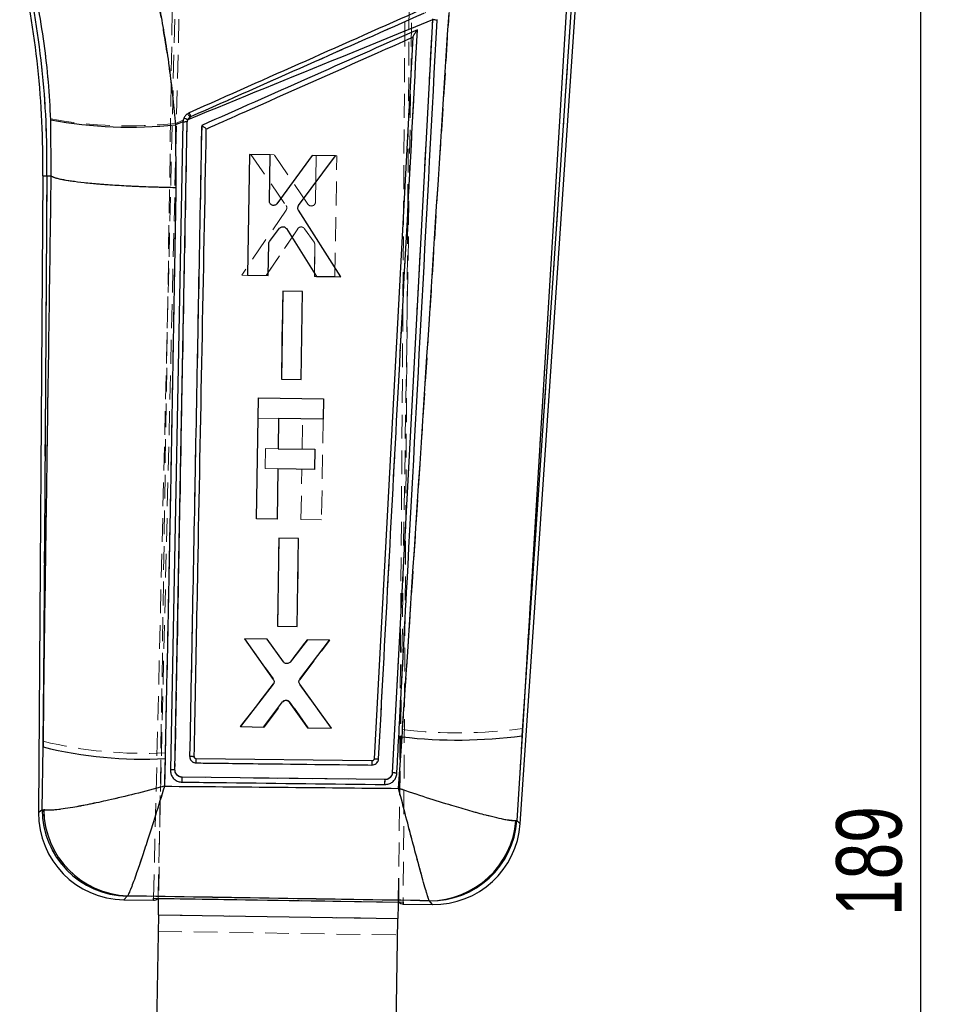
# Model space of a CAD drawing. Header units: millimetres. Extents: x 43 to 389, y 20 to 288.
# Tile 13 of 19: x 134 to 183, y 191 to 244. Entities that reach past the tile are written whole.
import ezdxf

# ---------------------------------------------------------------- set-up
doc = ezdxf.new("R2010")
doc.units = ezdxf.units.MM
doc.linetypes.add('HIDDEN', pattern=[1.905, 1.27, -0.635])
doc.layers.add('FORMATO', color=179, linetype='Continuous')
doc.styles.add('SLDTEXTSTYLE0', font='TXT', dxfattribs={"width": 0.75})
doc.dimstyles.new('SLDDIMSTYLE0', dxfattribs={"dimtxt": 3.5, "dimasz": 3.302, "dimexe": 0, "dimexo": 0.0625, "dimgap": 0.875, "dimtad": 1, "dimdec": 0, "dimlfac": 1.25, "dimrnd": 1e-09, "dimzin": 12, "dimdsep": 46, "dimtxsty": 'SLDTEXTSTYLE0', "dimsah": 1, "dimcen": 0.09, "dimadec": 0, "dimazin": 3, "dimtfac": 1, "dimtdec": 0, "dimtofl": 0, "dimtmove": 0, "dimatfit": 3, "dimfxl": 0, "dimfrac": 2, "dimtolj": 1, "dimtzin": 12, "dimarcsym": 0})

# ---------------------------------------------------------------- blocks, each defined once
blk = doc.blocks.new('_D')
at = {"layer": 'FORMATO'}
for p, q in [((149.2, 277.29), (183.149, 277.29)), ((182.149, 277.29), (182.149, 126.141)), ((146.213, 126.141), (183.149, 126.141))]:
    blk.add_line(p, q, dxfattribs=at)
for points in [[(182.149, 277.29), (181.641, 273.988), (182.657, 273.988)], [(182.149, 126.141), (182.657, 129.443), (181.641, 129.443)]]:
    blk.add_solid(points, dxfattribs=at)
at = {"layer": 'FORMATO', "insert": (177.637, 195.889), "char_height": 3.5, "attachment_point": 1, "rotation": 90, "style": 'SLDTEXTSTYLE0'}
blk.add_mtext('189', dxfattribs=at)

msp = doc.modelspace()

# ---------------------------------------------------------------- linework, layer by layer
at = {"color": 7, "linetype": 'HIDDEN', "lineweight": 18}
for p, q in [((141.167555, 196.830601), (142.893774, 268.461526)), ((141.405933, 196.826935), (143.113612, 268.597687)), ((154.267555, 196.629271), (154.696284, 258.351875)), ((154.912446, 257.838726), (154.505933, 196.625605)), ((142.312364, 253.749192), (141.437536, 196.826449)), ((154.236024, 196.629754), (155.110852, 253.552497)), ((163.665698, 246.906668), (160.88411, 205.899096)), ((135.673209, 238.477522), (135.697281, 235.4276)), ((142.346839, 238.232017), (142.751051, 238.411188)), ((143.165183, 238.600993), (143.11216, 238.571251)), ((146.363884, 236.572236), (148.24893, 233.850378)), ((147.617526, 236.552841), (146.363884, 236.572236)), ((149.416009, 233.917225), (147.617526, 236.552841)), ((149.858069, 236.518181), (149.82018, 234.038848)), ((149.82018, 234.038848), (149.858069, 236.518181)), ((150.956596, 236.501181), (149.858069, 236.518181)), ((150.858011, 230.045748), (150.956596, 236.501181)), ((135.467397, 235.430128), (135.250497, 235.432512)), ((135.266775, 205.220133), (135.467397, 235.430128)), ((135.467397, 235.430128), (135.697281, 235.4276)), ((135.697281, 235.4276), (135.697699, 235.427392)), ((148.249797, 233.60036), (145.876186, 230.122745)), ((149.416009, 233.917225), (149.459625, 233.872193)), ((147.180554, 230.102587), (148.868089, 232.604659)), ((148.868089, 232.604659), (147.180554, 230.102587)), ((149.233786, 232.608974), (149.744993, 231.884843)), ((149.785263, 231.754506), (149.759399, 230.062723)), ((149.759399, 230.062723), (149.785263, 231.754506)), ((145.876186, 230.122745), (147.180554, 230.102587)), ((147.180554, 230.102587), (145.876186, 230.122745)), ((149.759399, 230.062723), (150.858011, 230.045748)), ((148.068716, 229.264277), (147.996939, 224.569983)), ((147.996939, 224.569983), (148.068716, 229.264277)), ((149.119022, 229.248035), (148.068716, 229.264277)), ((149.047311, 224.553752), (149.119022, 229.248035)), ((147.996939, 224.569983), (149.047311, 224.553752)), ((147.8501, 222.459358), (146.752457, 222.476232)), ((149.103183, 220.832378), (149.127885, 222.439724)), ((150.226498, 222.422809), (150.144009, 217.055357)), ((147.131632, 219.788099), (147.148142, 220.862425)), ((147.148142, 220.862425), (147.825716, 220.852012)), ((147.809211, 219.777686), (147.131632, 219.788099)), ((149.045394, 217.072243), (149.086671, 219.758052)), ((150.144009, 217.055357), (149.045394, 217.072243)), ((147.865882, 216.065854), (147.794081, 211.371494)), ((147.794081, 211.371494), (147.865882, 216.065854)), ((148.916187, 216.049612), (147.865882, 216.065854)), ((148.844462, 211.355263), (148.916187, 216.049612)), ((147.794081, 211.371494), (148.844462, 211.355263)), ((146.044541, 210.693383), (147.570369, 208.552414)), ((147.225543, 210.675127), (146.044541, 210.693383)), ((148.106443, 209.458083), (147.225543, 210.675127)), ((148.461282, 209.453565), (149.378211, 210.641849)), ((149.378211, 210.641849), (148.461282, 209.453565)), ((148.986124, 208.505947), (150.58397, 210.623205)), ((150.58397, 210.623205), (149.378211, 210.641849)), ((147.565458, 208.290053), (145.803966, 206.00158)), ((150.656282, 205.926615), (148.983375, 208.243537)), ((147.081236, 205.981851), (148.092324, 207.321722)), ((148.450346, 207.316816), (149.427561, 205.945599)), ((149.427561, 205.945599), (148.450346, 207.316816)), ((145.803966, 206.00158), (147.081236, 205.981851)), ((149.427561, 205.945599), (150.656282, 205.926615)), ((154.473407, 205.84088), (154.262758, 202.701748)), ((160.586069, 200.983489), (160.88411, 205.899096)), ((135.266775, 205.220133), (135.211663, 201.578713)), ((141.751212, 202.816034), (141.790164, 204.600668)), ((142.693754, 203.300125), (153.534689, 203.170455)), ((135.296087, 201.552063), (135.211663, 201.578713)), ((160.586069, 200.983489), (160.533745, 200.972522)), ((139.753968, 196.935323), (139.778578, 196.951798)), ((141.43749, 196.823502), (154.235979, 196.626807)), ((141.437507, 196.824554), (154.235996, 196.627859)), ((155.897925, 196.694306), (155.912096, 196.682611)), ((141.423968, 195.943621), (154.222456, 195.746926)), ((141.410446, 195.06374), (154.208934, 194.867045))]:
    msp.add_line(p, q, dxfattribs=at)
at = {"color": 7, "linetype": 'Continuous', "lineweight": 25}
for p, q in [((160.756538, 200.813222), (163.882241, 246.893883)), ((160.858122, 205.515963), (163.665698, 246.906668)), ((163.21984, 244.207645), (160.858122, 205.515963)), ((156.069184, 243.766982), (153.923588, 203.534764)), ((156.071975, 243.817175), (156.069184, 243.766982)), ((156.319519, 243.735236), (156.32221, 243.785674)), ((155.012498, 242.840833), (152.950121, 204.277116)), ((155.012498, 242.840833), (155.012543, 242.841685)), ((135.699939, 235.427571), (135.678263, 238.417107)), ((142.972499, 238.310457), (142.997122, 238.42848)), ((142.736598, 238.29422), (142.070872, 203.676397)), ((142.312779, 203.693193), (142.972499, 238.310457)), ((142.737833, 238.322354), (142.347454, 238.162548)), ((142.347454, 238.162548), (142.365652, 234.797883)), ((142.737833, 238.322354), (142.736598, 238.29422)), ((146.295353, 236.57282), (146.195514, 230.117405)), ((147.393885, 236.556047), (146.295353, 236.57282)), ((147.355565, 234.076721), (147.393885, 236.556047)), ((149.634434, 236.521846), (147.755807, 233.942735)), ((148.920282, 233.84006), (150.88808, 236.502701)), ((150.88808, 236.502701), (149.634434, 236.521846)), ((135.250497, 235.432512), (135.02456, 201.410556)), ((135.467397, 235.430128), (135.264743, 204.914129)), ((135.467397, 235.430128), (135.699939, 235.427571)), ((135.700358, 235.427362), (135.699939, 235.427571)), ((151.177354, 230.041272), (148.911732, 233.590186)), ((147.364525, 231.921429), (147.897741, 232.629508)), ((148.263133, 232.613957), (149.872982, 230.061203)), ((147.29413, 230.100614), (147.320267, 231.792391)), ((146.195514, 230.117405), (147.29413, 230.100614)), ((149.872982, 230.061203), (151.177354, 230.041272)), ((148.06915, 229.26417), (147.996571, 224.569899)), ((149.119458, 229.248131), (148.06915, 229.26417)), ((149.046946, 224.553848), (149.119458, 229.248131)), ((147.996571, 224.569899), (149.046946, 224.553848)), ((146.669965, 217.108745), (146.769179, 223.564232)), ((146.769179, 223.564232), (150.243221, 223.510844)), ((150.243221, 223.510844), (150.2265, 222.422838)), ((147.85107, 222.459346), (147.826368, 220.852006)), ((150.2265, 222.422838), (147.85107, 222.459346)), ((147.826368, 220.852006), (149.781408, 220.821959)), ((149.781408, 220.821959), (149.764898, 219.747633)), ((147.809856, 219.77768), (147.76858, 217.091865)), ((149.764898, 219.747633), (147.809856, 219.77768)), ((147.76858, 217.091865), (146.669965, 217.108745)), ((147.866299, 216.065747), (147.793733, 211.371416)), ((148.916609, 216.049701), (147.866299, 216.065747)), ((148.844118, 211.355359), (148.916609, 216.049701)), ((147.793733, 211.371416), (148.844118, 211.355359)), ((147.238312, 210.674733), (146.03255, 210.693157)), ((146.03255, 210.693157), (147.564577, 208.527792)), ((148.118294, 209.45884), (147.238312, 210.674733)), ((149.390987, 210.641843), (148.473104, 209.452445)), ((148.981094, 208.53073), (150.571992, 210.623801)), ((150.571992, 210.623801), (149.390987, 210.641843)), ((147.559262, 208.265424), (145.815946, 206.001002)), ((150.668273, 205.926824), (148.977941, 208.268345)), ((147.044671, 205.98222), (148.063562, 207.322759)), ((148.421566, 207.316661), (149.391002, 205.94635)), ((145.815946, 206.001002), (147.044671, 205.98222)), ((149.391002, 205.94635), (150.668273, 205.926824)), ((154.260057, 202.702403), (154.444539, 205.456203)), ((160.858122, 205.515963), (160.583682, 200.985879)), ((135.21418, 201.580978), (135.264743, 204.914129)), ((141.784814, 204.293978), (141.7527, 202.818007)), ((143.343585, 204.380304), (143.342687, 204.396296)), ((152.839161, 204.174155), (143.450543, 204.284126)), ((152.950121, 204.277116), (152.950142, 204.277504)), ((153.534488, 203.17052), (142.693495, 203.300148)), ((135.21418, 201.580978), (135.298846, 201.55443)), ((160.583682, 200.985879), (160.530774, 200.974858)), ((139.780966, 196.954358), (139.756285, 196.937791)), ((141.167555, 196.830601), (154.505933, 196.625605)), ((141.405889, 196.82504), (141.405933, 196.826935)), ((141.405889, 196.82504), (141.437507, 196.824554)), ((141.437536, 196.826449), (141.43749, 196.823502)), ((141.43749, 196.823502), (154.235979, 196.626807)), ((139.581733, 196.751967), (141.166181, 196.727616)), ((154.235979, 196.626807), (154.236024, 196.629754)), ((154.235996, 196.627859), (154.267541, 196.627373)), ((154.267541, 196.627373), (154.267555, 196.629271)), ((154.504142, 196.52263), (156.067627, 196.4986)), ((155.909915, 196.685192), (155.895586, 196.697024)), ((141.423968, 195.943621), (141.196148, 181.120011)), ((141.423968, 195.943621), (154.222456, 195.746926)), ((153.994637, 180.923313), (154.222456, 195.746926))]:
    msp.add_line(p, q, dxfattribs=at)
at = {"color": 8, "linetype": 'Continuous', "lineweight": 25}
msp.add_line((135.250497, 235.432512), (135.467397, 235.430128), dxfattribs=at)
at = {"color": 7, "linetype": 'Continuous', "lineweight": 25, "flags": 128}
for points in [[(142.070867, 203.676135), (142.070973, 203.66053), (142.07108, 203.644926)], [(141.165074, 196.727634), (141.165355, 196.739289), (141.166182, 196.773616), (141.167555, 196.830601)], [(141.423968, 195.943621), (141.425626, 196.051532), (141.427297, 196.160272), (141.42898, 196.269721), (141.430671, 196.379766), (141.43237, 196.490282), (141.434074, 196.601156), (141.435781, 196.712271), (141.43749, 196.823502)], [(154.235979, 196.626807), (154.23427, 196.515572), (154.232562, 196.40446), (154.230858, 196.293587), (154.229159, 196.183068), (154.227468, 196.073026), (154.225785, 195.963577), (154.224115, 195.854837), (154.222456, 195.746926)], [(154.505933, 196.625605), (154.505555, 196.568606), (154.505327, 196.53427), (154.505249, 196.522615)]]:
    msp.add_lwpolyline(points, dxfattribs=at)
at = {"color": 8, "linetype": 'Continuous', "lineweight": 25, "flags": 128}
for points in [[(135.02456, 201.410556), (135.045921, 201.429755), (135.21418, 201.580978)], [(160.583682, 200.985879), (160.737056, 200.832683), (160.756538, 200.813222)], [(139.756285, 196.937791), (139.601397, 196.7729), (139.581733, 196.751967)], [(156.067627, 196.4986), (156.04985, 196.519631), (155.909915, 196.685192)]]:
    msp.add_lwpolyline(points, dxfattribs=at)
at = {"color": 7, "linetype": 'HIDDEN', "lineweight": 18, "flags": 128}
for points in [[(135.211663, 201.578713), (135.045081, 201.428998), (135.02456, 201.410556)], [(160.756538, 200.813222), (160.737852, 200.831884), (160.586069, 200.983489)], [(139.581733, 196.751967), (139.600624, 196.772078), (139.753968, 196.935323)], [(155.912096, 196.682611), (156.050579, 196.51877), (156.067627, 196.4986)]]:
    msp.add_lwpolyline(points, dxfattribs=at)
at = {"color": 7, "linetype": 'Continuous', "lineweight": 25}
for centre, radius, start, end in [((87.764286, 236.162074), 47.491815, 359.1200009, 13.1195083), ((87.764286, 236.162074), 47.708726, 359.1209337, 13.1195083), ((156.082468, 242.868828), 0.898252, 74.6982364, 90.8473551), ((139.906748, 261.708798), 23.672409, 259.7103174, 275.9179047), ((142.624367, 237.670477), 0.844697, 63.8139117, 79.4029196), ((134.897038, 234.983979), 9.024849, 23.6239338, 25.0334187), ((142.902045, 237.612248), 0.701754, 84.2379839, 103.6365642), ((157.412535, 231.114366), 25.829253, 263.4016629, 277.6660318), ((140.659999, 227.053106), 22.786906, 256.3040167, 272.8294033), ((158.629265, 203.953793), 5.794296, 177.8204695, 180.0422846), ((139.862906, 201.585296), 4.648728, 180.0532254, 268.6857718), ((139.961972, 201.614354), 4.663511, 180.7362531, 267.7756125), ((139.652858, 201.37982), 4.6284, 179.5887393, 269.1472447), ((155.948747, 201.33294), 4.64791, 269.5212971, 355.7177158), ((155.885948, 201.35758), 4.660566, 270.1184772, 355.2896129), ((156.138751, 201.126453), 4.6284, 269.0547998, 356.183598)]:
    msp.add_arc(centre, radius, start, end, dxfattribs=at)
at = {"color": 7, "linetype": 'HIDDEN', "lineweight": 18}
for centre, radius, start, end in [((87.764286, 236.162074), 47.708726, 359.1209337, 13.1195083), ((139.872862, 261.809492), 23.706916, 259.7962662, 275.9901073), ((141.096482, 237.239216), 2.416045, 33.4582084, 38.7265034), ((133.910971, 234.54607), 10.103605, 23.6616208, 24.9172903), ((142.901922, 237.611759), 0.702201, 84.2456335, 103.6173428), ((149.052851, 232.478017), 0.223998, 109.9237185, 145.5721231), ((149.565129, 231.75788), 0.22016, 359.1223663, 35.2180034), ((148.270371, 207.184327), 0.224896, 103.7990759, 142.3433063), ((157.445348, 231.573026), 25.9032, 263.4117985, 277.6287835), ((140.664173, 227.400811), 22.827929, 256.323576, 272.8272714), ((161.222156, 203.904551), 8.38733, 178.1579529, 179.6932704), ((139.860119, 201.582568), 4.648457, 180.0475192, 268.691503), ((139.961183, 201.613726), 4.665503, 180.7572831, 267.7569047), ((155.951376, 201.330079), 4.647634, 269.5157489, 355.723284), ((155.889292, 201.354426), 4.660128, 270.1061479, 355.2992506)]:
    msp.add_arc(centre, radius, start, end, dxfattribs=at)
at = {"color": 7, "linetype": 'Continuous', "lineweight": 25}
for centre, major_axis, start_param, end_param in [((142.539524, 253.71564), (1.375786, 56.987977), 3.141928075, 3.201772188), ((154.882697, 253.525942), (0.376111, 57.00334), 3.08141312, 3.141257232)]:
    msp.add_ellipse(centre, major_axis=major_axis, ratio=0.069924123, start_param=start_param, end_param=end_param, dxfattribs=at)
at = {"color": 7, "linetype": 'HIDDEN', "lineweight": 18}
for points, knots in [([(142.346839, 238.232017), (142.248238, 239.155341), (142.05104, 241.001951), (141.599893, 243.78366), (141.042416, 246.563952), (140.571468, 248.389501), (140.335997, 249.302268)], [0, 0, 0, 0, 0.2468890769, 0.4937675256, 0.7468859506, 1, 1, 1, 1]), ([(134.498059, 246.803832), (134.652002, 246.138465), (134.959891, 244.807709), (135.302614, 242.735239), (135.55685, 240.619837), (135.634421, 239.191651), (135.673209, 238.477522)], [0, 0, 0, 0, 0.245832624, 0.491672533, 0.745823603, 1, 1, 1, 1]), ([(157.001399, 244.726664), (156.416467, 235.58903), (155.586709, 222.626791), (154.727054, 209.665272), (154.473407, 205.84088)], [0, 0, 0, 0, 0.704942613, 1, 1, 1, 1]), ([(160.88411, 205.899096), (161.118062, 209.72609), (161.910886, 222.695162), (162.702193, 235.663067), (163.259996, 244.804323)], [0, 0, 0, 0, 0.295086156, 1, 1, 1, 1]), ([(143.11216, 238.571251), (146.479817, 240.063723), (150.682042, 241.926059), (154.884286, 243.788384), (155.718858, 244.158244)], [0, 0, 0, 0, 0.801398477, 1, 1, 1, 1]), ([(155.615441, 244.131422), (153.540408, 243.209649), (149.390346, 241.366103), (145.240237, 239.522696), (143.165183, 238.600993)], [0, 0, 0, 0, 0.50000031, 1, 1, 1, 1]), ([(153.923573, 203.534824), (154.282126, 210.248947), (154.99923, 223.677143), (155.714208, 237.103966), (156.071697, 243.817353)], [0, 0, 0, 0, 0.500001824, 1, 1, 1, 1]), ([(143.739463, 238.121575), (145.623769, 238.958564), (149.467127, 240.665742), (153.310444, 242.373047), (155.269476, 243.243301)], [0, 0, 0, 0, 0.490275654, 1, 1, 1, 1]), ([(155.269476, 243.243301), (154.919853, 236.67782), (154.228313, 223.69155), (153.534829, 210.70425), (153.19195, 204.282952)], [0, 0, 0, 0, 0.505570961, 1, 1, 1, 1]), ([(155.269476, 243.243301), (155.268913, 243.242485), (155.233342, 243.19092), (155.16577, 243.091388), (155.085358, 242.968662), (155.037571, 242.891267), (155.016226, 242.853386), (155.013672, 242.845285), (155.012544, 242.841709)], [0, 0, 0, 0, 0.00531399, 0.335581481, 0.64050239, 0.809013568, 0.91569306, 1, 1, 1, 1]), ([(143.11216, 238.571251), (143.089526, 238.552677), (143.038598, 238.510887), (142.985375, 238.419511), (142.976676, 238.346783), (142.972327, 238.310421)], [0, 0, 0, 0, 0.285716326, 0.642871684, 1, 1, 1, 1]), ([(142.972327, 238.310421), (142.862714, 232.540266), (142.643492, 221.000126), (142.422994, 209.462246), (142.312747, 203.69339)], [0, 0, 0, 0, 0.500007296, 1, 1, 1, 1]), ([(143.097294, 204.421711), (143.204012, 210.005043), (143.418704, 221.237445), (143.632127, 232.471615), (143.739463, 238.121575)], [0, 0, 0, 0, 0.497073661, 1, 1, 1, 1]), ([(143.739463, 238.121575), (143.740284, 238.121035), (143.74581, 238.117394), (143.779094, 238.095337), (143.835759, 238.057084), (143.901999, 238.010682), (143.949938, 237.975476), (143.980295, 237.951381), (143.98531, 237.945181), (143.987652, 237.942285)], [0, 0, 0, 0, 0.007091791, 0.047796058, 0.287840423, 0.495433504, 0.676737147, 0.848985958, 1, 1, 1, 1]), ([(135.697699, 235.427392), (135.620413, 229.97339), (135.477714, 219.903344), (135.333076, 209.835272), (135.266775, 205.220133)], [0, 0, 0, 0, 0.541606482, 1, 1, 1, 1]), ([(135.697699, 235.427392), (135.747325, 235.395515), (135.846577, 235.331762), (136.221457, 235.236276), (136.755168, 235.144434), (137.442985, 235.058471), (138.26674, 234.981183), (139.199229, 234.914387), (140.217685, 234.860427), (141.231116, 234.822655), (141.955328, 234.805416), (142.313443, 234.799625), (142.367321, 234.798754)], [0, 0, 0, 0, 0.111332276, 0.222664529, 0.333996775, 0.445329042, 0.556661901, 0.667994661, 0.779328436, 0.890662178, 0.983550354, 1, 1, 1, 1]), ([(141.790164, 204.600668), (141.88583, 209.219399), (142.094296, 219.284112), (142.271459, 229.351386), (142.367321, 234.798754)], [0, 0, 0, 0, 0.45890343, 1, 1, 1, 1]), ([(148.24893, 233.850378), (148.261089, 233.828378), (148.285409, 233.784378), (148.291269, 233.708033), (148.276716, 233.645031), (148.256809, 233.611996), (148.249797, 233.60036)], [0, 0, 0, 0, 0.282129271, 0.564251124, 0.8465127, 1, 1, 1, 1]), ([(149.656714, 233.828622), (149.632216, 233.824431), (149.583221, 233.816049), (149.509973, 233.8353), (149.452492, 233.871018), (149.42659, 233.903824), (149.416009, 233.917225)], [0, 0, 0, 0, 0.270668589, 0.541319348, 0.812648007, 1, 1, 1, 1]), ([(149.82018, 234.038848), (149.817262, 234.013792), (149.811425, 233.963676), (149.771635, 233.89801), (149.718106, 233.850628), (149.675597, 233.835391), (149.656714, 233.828622)], [0, 0, 0, 0, 0.263731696, 0.527502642, 0.790106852, 1, 1, 1, 1]), ([(149.807429, 233.971501), (149.808423, 233.973409), (149.81906, 233.993819), (149.819647, 234.017437), (149.82018, 234.038848)], [0, 0, 0, 0, 0.093479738, 1, 1, 1, 1]), ([(148.976521, 232.688606), (148.953469, 232.677906), (148.910797, 232.658098), (148.881541, 232.621491), (148.868089, 232.604659)], [0, 0, 0, 0, 0.540196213, 1, 1, 1, 1]), ([(149.043434, 232.700789), (149.041296, 232.701035), (149.018641, 232.703639), (148.996538, 232.69575), (148.976521, 232.688606)], [0, 0, 0, 0, 0.09437059, 1, 1, 1, 1]), ([(148.976521, 232.688606), (149.00083, 232.694836), (149.049448, 232.707296), (149.124696, 232.693912), (149.189463, 232.660742), (149.219761, 232.625355), (149.233786, 232.608974)], [0, 0, 0, 0, 0.258722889, 0.517434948, 0.776612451, 1, 1, 1, 1]), ([(148.320354, 209.370762), (148.294994, 209.369428), (148.244276, 209.366758), (148.17207, 209.394958), (148.128278, 209.430415), (148.109566, 209.454129), (148.106446, 209.458083)], [0, 0, 0, 0, 0.312168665, 0.624308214, 0.937352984, 1, 1, 1, 1]), ([(148.21673, 207.40273), (148.241605, 207.406282), (148.291355, 207.413387), (148.364877, 207.391883), (148.418249, 207.356465), (148.442144, 207.326948), (148.450346, 207.316816)], [0, 0, 0, 0, 0.283624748, 0.567229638, 0.851448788, 1, 1, 1, 1]), ([(143.097294, 204.421711), (143.129418, 204.420817), (143.193666, 204.419028), (143.274904, 204.412632), (143.331088, 204.404651), (143.338863, 204.399051), (143.342687, 204.396296)], [0, 0, 0, 0, 0.252011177, 0.504023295, 0.756035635, 1, 1, 1, 1]), ([(143.44205, 204.061818), (143.402342, 204.066838), (143.322923, 204.076877), (143.218491, 204.140697), (143.140783, 204.23253), (143.101426, 204.332015), (143.098446, 204.396712), (143.097294, 204.421711)], [0, 0, 0, 0, 0.215727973, 0.431473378, 0.647453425, 0.863777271, 1, 1, 1, 1]), ([(143.450543, 204.284138), (143.450164, 204.280884), (143.449406, 204.274376), (143.447262, 204.223872), (143.444694, 204.151017), (143.442931, 204.091524), (143.442049, 204.061777)], [0, 0, 0, 0, 0.249997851, 0.500002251, 0.749997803, 1, 1, 1, 1]), ([(153.19195, 204.282952), (153.189711, 204.262364), (153.183193, 204.202444), (153.142274, 204.108679), (153.061447, 204.019931), (152.954784, 203.959958), (152.874981, 203.952961), (152.834947, 203.949452)], [0, 0, 0, 0, 0.115648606, 0.336591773, 0.557290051, 0.777904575, 1, 1, 1, 1]), ([(152.950142, 204.277504), (152.953888, 204.279715), (152.961379, 204.284138), (153.01728, 204.28723), (153.097019, 204.28722), (153.160307, 204.284374), (153.19195, 204.282952)], [0, 0, 0, 0, 0.2500017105, 0.5000009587, 0.750000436, 1, 1, 1, 1]), ([(142.070869, 203.676266), (142.074544, 203.679002), (142.081893, 203.684474), (142.137766, 203.690567), (142.217605, 203.694145), (142.281035, 203.693725), (142.31275, 203.693515)], [0, 0, 0, 0, 0.2500002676, 0.5000003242, 0.7500000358, 1, 1, 1, 1]), ([(142.312747, 203.69339), (142.314976, 203.657939), (142.319932, 203.579111), (142.373325, 203.465925), (142.463991, 203.37117), (142.576242, 203.31186), (142.656637, 203.30384), (142.693754, 203.300137)], [0, 0, 0, 0, 0.175179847, 0.389517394, 0.60336472, 0.816877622, 1, 1, 1, 1]), ([(152.834947, 203.949458), (152.672562, 203.951395), (151.860637, 203.961079), (148.729658, 203.998491), (145.761087, 204.034021), (143.44205, 204.061777)], [0, 0, 0, 0, 0.0518638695, 0.2593193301, 1, 1, 1, 1]), ([(142.69113, 203.036177), (142.691105, 203.037361), (142.691036, 203.040666), (142.691026, 203.054288), (142.691149, 203.079332), (142.691418, 203.113059), (142.691824, 203.153852), (142.692359, 203.199984), (142.693001, 203.249553), (142.693503, 203.283268), (142.693754, 203.300125)], [0, 0, 0, 0, 0.073800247, 0.206117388, 0.338433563, 0.470744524, 0.603064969, 0.735371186, 0.867696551, 1, 1, 1, 1]), ([(153.535085, 203.170449), (153.534882, 203.153701), (153.534476, 203.120205), (153.533955, 203.071082), (153.533529, 203.025419), (153.533216, 202.985096), (153.533033, 202.95178), (153.532987, 202.927061), (153.533063, 202.913305), (153.533178, 202.910146), (153.533221, 202.908945)], [0, 0, 0, 0, 0.131335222, 0.262676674, 0.394030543, 0.52536471, 0.656705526, 0.788052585, 0.9193947, 1, 1, 1, 1]), ([(153.534689, 203.170449), (153.563509, 203.172102), (153.635633, 203.176241), (153.744858, 203.221941), (153.843504, 203.308668), (153.907269, 203.418317), (153.918439, 203.498108), (153.923579, 203.534824)], [0, 0, 0, 0, 0.147098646, 0.368115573, 0.589474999, 0.811094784, 1, 1, 1, 1]), ([(153.923593, 203.535044), (153.955669, 203.533007), (154.01982, 203.528931), (154.100811, 203.520159), (154.156752, 203.510957), (154.164322, 203.50573), (154.168049, 203.503156)], [0, 0, 0, 0, 0.2518987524, 0.5037974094, 0.7556969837, 1, 1, 1, 1]), ([(141.751212, 202.816034), (141.746432, 202.814738), (141.214272, 202.670489), (140.177748, 202.400572), (138.825302, 202.079409), (137.715773, 201.842317), (136.705129, 201.652922), (135.974672, 201.552384), (135.503997, 201.525013), (135.365389, 201.543047), (135.296087, 201.552063)], [0, 0, 0, 0, 0.0016039, 0.178582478, 0.346371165, 0.479264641, 0.612127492, 0.797296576, 0.898652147, 1, 1, 1, 1]), ([(141.751212, 202.816034), (141.749769, 202.811315), (141.589059, 202.285738), (141.275659, 201.273982), (140.865145, 199.98625), (140.527087, 198.957562), (140.217825, 198.048421), (139.992493, 197.429413), (139.845446, 197.069708), (139.800867, 196.9911), (139.778578, 196.951798)], [0, 0, 0, 0, 0.001603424, 0.178588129, 0.346376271, 0.479272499, 0.612137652, 0.79730687, 0.898657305, 1, 1, 1, 1]), ([(154.262758, 202.701748), (152.167123, 202.722174), (147.996615, 202.762824), (143.826092, 202.798356), (141.751212, 202.816034)], [0, 0, 0, 0, 0.502489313, 1, 1, 1, 1]), ([(154.262758, 202.701748), (154.263993, 202.696963), (154.396573, 202.183271), (154.654425, 201.191305), (154.990563, 199.917288), (155.267152, 198.88553), (155.477157, 198.116044), (155.641427, 197.528344), (155.762781, 197.108228), (155.852466, 196.814326), (155.882772, 196.734312), (155.897925, 196.694306)], [0, 0, 0, 0, 0.001589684, 0.170683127, 0.331495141, 0.459319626, 0.587119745, 0.691695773, 0.796260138, 0.898133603, 1, 1, 1, 1]), ([(154.262758, 202.701748), (154.267447, 202.700152), (154.770898, 202.528837), (155.751372, 202.203714), (157.03326, 201.802559), (158.091126, 201.491784), (158.896916, 201.272093), (159.529822, 201.116841), (160.000019, 201.018634), (160.35058, 200.965456), (160.472691, 200.970166), (160.533745, 200.972522)], [0, 0, 0, 0, 0.001589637, 0.170682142, 0.331493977, 0.459318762, 0.587118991, 0.691695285, 0.796259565, 0.898133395, 1, 1, 1, 1]), ([(139.778578, 196.951798), (142.466934, 196.908603), (147.840001, 196.822273), (153.213165, 196.736942), (155.897925, 196.694306)], [0, 0, 0, 0, 0.500339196, 1, 1, 1, 1])]:
    msp.add_open_spline(points, degree=3, knots=knots, dxfattribs=at)
at = {"color": 7, "linetype": 'Continuous', "lineweight": 25}
for points, knots in [([(140.432628, 249.100125), (140.65285, 248.219852), (141.093295, 246.459294), (141.624815, 243.736393), (142.061499, 240.966416), (142.252134, 239.097183), (142.347454, 238.162548)], [0, 0, 0, 0, 0.246887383, 0.493777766, 0.746883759, 1, 1, 1, 1]), ([(135.678263, 238.417107), (135.642601, 239.097922), (135.57128, 240.4595), (135.333608, 242.521508), (135.003474, 244.587969), (134.69584, 245.944093), (134.542025, 246.622145)], [0, 0, 0, 0, 0.2460096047, 0.492000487, 0.7460039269, 1, 1, 1, 1]), ([(155.523942, 244.334656), (153.448974, 243.41266), (149.299038, 241.568667), (145.149081, 239.724766), (143.074102, 238.802815)], [0, 0, 0, 0, 0.499999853, 1, 1, 1, 1]), ([(143.165562, 238.600523), (145.240765, 239.521864), (149.391171, 241.364547), (153.541549, 243.207342), (155.616739, 244.12874)], [0, 0, 0, 0, 0.499999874, 1, 1, 1, 1]), ([(154.444539, 205.456203), (154.488174, 206.111621), (155.346356, 219.001733), (156.171642, 231.892574), (156.954964, 244.127959)], [0, 0, 0, 0, 0.050846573, 1, 1, 1, 1]), ([(156.069184, 243.766982), (154.447115, 243.105653), (150.088716, 241.328703), (145.732242, 239.547052), (142.997122, 238.42848)], [0, 0, 0, 0, 0.372170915, 1, 1, 1, 1]), ([(154.168051, 203.503317), (154.176723, 203.665012), (154.220087, 204.473491), (154.402168, 207.869079), (155.112237, 221.118733), (155.78492, 233.720377), (156.319519, 243.735236)], [0, 0, 0, 0, 0.01205618, 0.06028098, 0.253180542, 1, 1, 1, 1]), ([(155.269649, 243.243379), (153.310557, 242.37309), (149.467239, 240.665771), (145.62388, 238.958579), (143.739634, 238.121611)], [0, 0, 0, 0, 0.5097398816, 1, 1, 1, 1]), ([(153.191976, 204.283017), (153.534879, 210.704305), (154.228415, 223.691642), (154.920001, 236.677883), (155.269649, 243.243379)], [0, 0, 0, 0, 0.494426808, 1, 1, 1, 1]), ([(155.012543, 242.841685), (155.013668, 242.845245), (155.016217, 242.853308), (155.037519, 242.891081), (155.085193, 242.968263), (155.165655, 243.091047), (155.233336, 243.190739), (155.269086, 243.242562), (155.269649, 243.243379)], [0, 0, 0, 0, 0.084205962, 0.19068915, 0.358766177, 0.662831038, 0.994687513, 1, 1, 1, 1]), ([(143.987659, 237.942285), (144.065722, 237.976969), (144.737414, 238.275407), (147.783637, 239.628844), (151.380516, 241.22702), (154.383761, 242.561463), (155.012498, 242.840833)], [0, 0, 0, 0, 0.0212418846, 0.1827758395, 0.8289118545, 1, 1, 1, 1]), ([(143.074102, 238.802815), (143.018349, 238.771205), (142.906845, 238.707986), (142.791689, 238.550056), (142.746269, 238.413808), (142.73914, 238.336525), (142.737833, 238.322354)], [0, 0, 0, 0, 0.309934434, 0.619853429, 0.930294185, 1, 1, 1, 1]), ([(142.997122, 238.42848), (143.001016, 238.437105), (143.019757, 238.478623), (143.070239, 238.54653), (143.133773, 238.582517), (143.165562, 238.600523)], [0, 0, 0, 0, 0.115849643, 0.557611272, 1, 1, 1, 1]), ([(143.739634, 238.121611), (143.632279, 232.471659), (143.418819, 221.237509), (143.204076, 210.005075), (143.097332, 204.421729)], [0, 0, 0, 0, 0.502926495, 1, 1, 1, 1]), ([(143.342687, 204.396296), (143.344514, 204.490557), (143.358877, 205.231834), (143.423348, 208.561223), (143.63764, 219.648261), (143.837412, 230.089545), (143.987659, 237.942285)], [0, 0, 0, 0, 0.008430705, 0.06630003, 0.297777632, 1, 1, 1, 1]), ([(143.739634, 238.121611), (143.740454, 238.121071), (143.7459, 238.117483), (143.779111, 238.095474), (143.835716, 238.057259), (143.90198, 238.010825), (143.949929, 237.975574), (143.980319, 237.951416), (143.985319, 237.945195), (143.987659, 237.942285)], [0, 0, 0, 0, 0.007091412, 0.047096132, 0.287224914, 0.494901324, 0.676265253, 0.848547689, 1, 1, 1, 1]), ([(135.264743, 204.914129), (135.33375, 209.714885), (135.479938, 219.884961), (135.624196, 230.057003), (135.700358, 235.427362)], [0, 0, 0, 0, 0.472047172, 1, 1, 1, 1]), ([(142.365652, 234.797883), (142.311777, 234.798756), (141.95509, 234.804537), (141.232362, 234.821782), (140.22033, 234.859554), (139.201877, 234.913585), (138.269389, 234.980472), (137.445636, 235.057864), (136.75782, 235.143964), (136.224111, 235.235939), (135.849234, 235.331576), (135.749983, 235.395433), (135.700358, 235.427362)], [0, 0, 0, 0, 0.016456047, 0.108947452, 0.220330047, 0.331712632, 0.443094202, 0.554475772, 0.66585683, 0.777237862, 0.888618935, 1, 1, 1, 1]), ([(142.365652, 234.797883), (142.271709, 229.434279), (142.093595, 219.265057), (141.883906, 209.09839), (141.784814, 204.293978)], [0, 0, 0, 0, 0.527435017, 1, 1, 1, 1]), ([(147.512493, 233.861578), (147.489374, 233.871176), (147.443139, 233.89037), (147.391271, 233.946167), (147.36008, 234.010644), (147.35697, 234.056151), (147.355565, 234.076721)], [0, 0, 0, 0, 0.260971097, 0.521899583, 0.783892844, 1, 1, 1, 1]), ([(147.755807, 233.942735), (147.739149, 233.92407), (147.70583, 233.886737), (147.636124, 233.855973), (147.569021, 233.848274), (147.528697, 233.857764), (147.512493, 233.861578)], [0, 0, 0, 0, 0.272812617, 0.545680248, 0.817441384, 1, 1, 1, 1]), ([(148.911732, 233.590186), (148.900419, 233.612549), (148.877794, 233.657275), (148.87477, 233.73364), (148.89161, 233.796152), (148.912777, 233.828567), (148.920282, 233.84006)], [0, 0, 0, 0, 0.281518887, 0.56301486, 0.845059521, 1, 1, 1, 1]), ([(147.897741, 232.629508), (147.915006, 232.64795), (147.949541, 232.684838), (148.020618, 232.714191), (148.092941, 232.720853), (148.137134, 232.707365), (148.157334, 232.7012)], [0, 0, 0, 0, 0.2607417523, 0.5215370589, 0.7812986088, 1, 1, 1, 1]), ([(148.157334, 232.7012), (148.180141, 232.689735), (148.222187, 232.6686), (148.25028, 232.63111), (148.263133, 232.613957)], [0, 0, 0, 0, 0.542460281, 1, 1, 1, 1]), ([(147.320267, 231.792391), (147.322829, 231.81733), (147.327609, 231.86385), (147.352827, 231.903183), (147.364525, 231.921429)], [0, 0, 0, 0, 0.5361101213, 1, 1, 1, 1]), ([(148.25661, 209.37174), (148.232269, 209.378968), (148.183587, 209.393423), (148.140052, 209.430811), (148.121475, 209.454743), (148.118294, 209.45884)], [0, 0, 0, 0, 0.453202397, 0.906387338, 1, 1, 1, 1]), ([(148.4731, 209.452451), (148.45536, 209.434323), (148.419534, 209.397714), (148.346711, 209.369417), (148.290396, 209.366208), (148.261066, 209.37101), (148.25661, 209.37174)], [0, 0, 0, 0, 0.312390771, 0.630866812, 0.943912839, 1, 1, 1, 1]), ([(147.564577, 208.527792), (147.576954, 208.505971), (147.601705, 208.462332), (147.608338, 208.386209), (147.593556, 208.317845), (147.569548, 208.281146), (147.559262, 208.265424)], [0, 0, 0, 0, 0.2663694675, 0.5327060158, 0.7998084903, 1, 1, 1, 1]), ([(148.977941, 208.268345), (148.965378, 208.289983), (148.940257, 208.333256), (148.93287, 208.409101), (148.946974, 208.477712), (148.970799, 208.514733), (148.981094, 208.53073)], [0, 0, 0, 0, 0.265578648, 0.531099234, 0.797389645, 1, 1, 1, 1]), ([(148.063562, 207.322759), (148.080915, 207.341144), (148.115623, 207.377917), (148.186957, 207.407051), (148.250673, 207.412389), (148.287397, 207.4042), (148.299708, 207.401455)], [0, 0, 0, 0, 0.2858642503, 0.5717807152, 0.8564429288, 1, 1, 1, 1]), ([(148.299708, 207.401455), (148.323677, 207.392462), (148.371528, 207.374508), (148.404907, 207.33592), (148.421566, 207.316661)], [0, 0, 0, 0, 0.500910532, 1, 1, 1, 1]), ([(143.097332, 204.421729), (143.129453, 204.420835), (143.193694, 204.419047), (143.274917, 204.412643), (143.331098, 204.404655), (143.338866, 204.399052), (143.342687, 204.396296)], [0, 0, 0, 0, 0.251989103, 0.5039777, 0.755967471, 1, 1, 1, 1]), ([(143.097332, 204.421729), (143.098484, 204.396728), (143.101463, 204.332031), (143.140824, 204.232545), (143.218527, 204.140724), (143.324093, 204.076175), (143.40493, 204.066611), (143.44599, 204.061753)], [0, 0, 0, 0, 0.1352916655, 0.3501090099, 0.5645927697, 0.7788415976, 1, 1, 1, 1]), ([(143.450543, 204.284138), (143.438072, 204.285709), (143.413129, 204.288852), (143.380374, 204.308866), (143.356004, 204.337644), (143.346086, 204.363533), (143.343925, 204.378025), (143.343585, 204.380304)], [0, 0, 0, 0, 0.239254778, 0.478511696, 0.717417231, 0.955567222, 1, 1, 1, 1]), ([(143.44599, 204.061753), (143.446386, 204.091502), (143.447176, 204.151001), (143.448488, 204.223862), (143.449703, 204.274355), (143.450263, 204.280869), (143.450543, 204.284126)], [0, 0, 0, 0, 0.249998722, 0.50000218, 0.749998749, 1, 1, 1, 1]), ([(152.834971, 203.949517), (152.876445, 203.953285), (152.956288, 203.960538), (153.062414, 204.021052), (153.142297, 204.108737), (153.183219, 204.202503), (153.189736, 204.262425), (153.191976, 204.283017)], [0, 0, 0, 0, 0.229955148, 0.44269106, 0.66339043, 0.884327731, 1, 1, 1, 1]), ([(152.950121, 204.277116), (152.948212, 204.265111), (152.944364, 204.240913), (152.923773, 204.209398), (152.894585, 204.186151), (152.86454, 204.175293), (152.845682, 204.174448), (152.839161, 204.174155)], [0, 0, 0, 0, 0.21775729, 0.438920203, 0.660433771, 0.882571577, 1, 1, 1, 1]), ([(152.950142, 204.277504), (152.953888, 204.279723), (152.961382, 204.284161), (153.017288, 204.28728), (153.097037, 204.28728), (153.16033, 204.284438), (153.191976, 204.283017)], [0, 0, 0, 0, 0.2499987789, 0.4999978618, 0.7499992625, 1, 1, 1, 1]), ([(142.312783, 203.693426), (142.281065, 203.693636), (142.217629, 203.694055), (142.137775, 203.690481), (142.081893, 203.684369), (142.074543, 203.678899), (142.070868, 203.676164)], [0, 0, 0, 0, 0.249998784, 0.499999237, 0.750001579, 1, 1, 1, 1]), ([(142.07108, 203.644926), (142.080302, 203.574383), (142.098745, 203.433303), (142.213639, 203.248245), (142.37839, 203.111099), (142.548684, 203.045653), (142.655767, 203.038582), (142.692271, 203.036171)], [0, 0, 0, 0, 0.221586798, 0.443154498, 0.664557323, 0.885649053, 1, 1, 1, 1]), ([(142.693495, 203.300154), (142.663499, 203.302704), (142.59012, 203.30894), (142.481113, 203.359025), (142.385168, 203.449385), (142.322611, 203.565871), (142.316008, 203.651381), (142.312779, 203.693193)], [0, 0, 0, 0, 0.148307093, 0.362797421, 0.577754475, 0.793534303, 1, 1, 1, 1]), ([(143.44599, 204.061753), (143.608373, 204.059808), (144.420289, 204.050082), (147.549936, 204.012625), (150.517223, 203.977193), (152.834971, 203.949517)], [0, 0, 0, 0, 0.0518855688, 0.2594278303, 1, 1, 1, 1]), ([(142.692304, 203.036171), (142.692221, 203.037355), (142.691988, 203.040661), (142.691745, 203.054288), (142.691633, 203.079338), (142.691704, 203.113071), (142.691945, 203.15387), (142.692339, 203.200007), (142.69286, 203.249579), (142.693283, 203.283296), (142.693495, 203.300154)], [0, 0, 0, 0, 0.073775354, 0.206095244, 0.338413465, 0.47072816, 0.603053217, 0.73536729, 0.86768578, 1, 1, 1, 1]), ([(153.533564, 202.908945), (153.533496, 202.910148), (153.533316, 202.913313), (153.533134, 202.927067), (153.533056, 202.951791), (153.533118, 202.985121), (153.533307, 203.025459), (153.533608, 203.071131), (153.534004, 203.120266), (153.534326, 203.153769), (153.534488, 203.17052)], [0, 0, 0, 0, 0.080450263, 0.211814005, 0.343180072, 0.474543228, 0.605911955, 0.737272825, 0.86863687, 1, 1, 1, 1]), ([(153.533534, 202.908945), (153.604371, 202.915255), (153.746033, 202.927872), (153.935596, 203.034448), (154.079535, 203.192479), (154.152469, 203.359522), (154.164057, 203.466325), (154.168046, 203.503096)], [0, 0, 0, 0, 0.220958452, 0.441877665, 0.662782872, 0.883897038, 1, 1, 1, 1]), ([(153.923594, 203.534764), (153.920044, 203.505877), (153.911218, 203.434051), (153.858327, 203.328156), (153.76549, 203.23575), (153.652014, 203.179303), (153.571602, 203.17329), (153.534488, 203.170514)], [0, 0, 0, 0, 0.148695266, 0.369712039, 0.590400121, 0.810951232, 1, 1, 1, 1]), ([(154.168046, 203.503096), (154.164321, 203.505678), (154.156754, 203.510922), (154.100817, 203.520142), (154.019833, 203.528926), (153.955685, 203.533005), (153.923611, 203.535044)], [0, 0, 0, 0, 0.244327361, 0.496217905, 0.748109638, 1, 1, 1, 1]), ([(141.7527, 202.818007), (141.747921, 202.816711), (141.216805, 202.672737), (140.182226, 202.403409), (138.831181, 202.082565), (137.721552, 201.845392), (136.709914, 201.655762), (135.978614, 201.555013), (135.507245, 201.527483), (135.368311, 201.545448), (135.298846, 201.55443)], [0, 0, 0, 0, 0.001604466, 0.178304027, 0.345862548, 0.478880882, 0.611868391, 0.797153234, 0.898580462, 1, 1, 1, 1]), ([(141.7527, 202.818007), (141.751257, 202.813288), (141.590889, 202.288738), (141.278037, 201.278904), (140.868011, 199.992389), (140.529982, 198.96346), (140.220515, 198.053237), (139.995034, 197.433298), (139.847889, 197.072816), (139.803273, 196.993843), (139.780966, 196.954358)], [0, 0, 0, 0, 0.001604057, 0.178309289, 0.345867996, 0.478888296, 0.611878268, 0.797163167, 0.898585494, 1, 1, 1, 1]), ([(141.7527, 202.818007), (143.826972, 202.800072), (147.996099, 202.764025), (152.16521, 202.723011), (154.260057, 202.702403)], [0, 0, 0, 0, 0.497531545, 1, 1, 1, 1]), ([(142.692271, 203.036165), (142.832913, 203.034557), (143.623097, 203.025518), (147.236847, 202.983953), (150.709962, 202.94258), (153.533534, 202.908945)], [0, 0, 0, 0, 0.038918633, 0.218660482, 1, 1, 1, 1]), ([(155.895586, 196.697024), (155.880396, 196.737054), (155.850015, 196.817117), (155.760391, 197.110378), (155.63908, 197.529848), (155.474742, 198.117304), (155.264667, 198.886555), (154.988, 199.918101), (154.651795, 201.191982), (154.393873, 202.183918), (154.261291, 202.697619), (154.260057, 202.702403)], [0, 0, 0, 0, 0.101632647, 0.203272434, 0.307895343, 0.412530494, 0.540403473, 0.668300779, 0.829211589, 0.998409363, 1, 1, 1, 1]), ([(160.530774, 200.974858), (160.469657, 200.972505), (160.34742, 200.967797), (159.997305, 201.020676), (159.52749, 201.118542), (158.894528, 201.273546), (158.088683, 201.492988), (157.030745, 201.803518), (155.748773, 202.204493), (154.768216, 202.529486), (154.264745, 202.700808), (154.260057, 202.702403)], [0, 0, 0, 0, 0.101632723, 0.203272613, 0.307895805, 0.412531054, 0.540404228, 0.668301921, 0.829212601, 0.998409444, 1, 1, 1, 1]), ([(155.895586, 196.697024), (153.2117, 196.739638), (147.840113, 196.824928), (142.46862, 196.911194), (139.780966, 196.954358)], [0, 0, 0, 0, 0.49964488, 1, 1, 1, 1])]:
    msp.add_open_spline(points, degree=3, knots=knots, dxfattribs=at)

# ---------------------------------------------------------------- dimensions: what is measured, and where the dimension line sits
at = {"layer": 'FORMATO'}
dim = msp.add_linear_dim(base=(182.148998, 126.141376), p1=(148.200195, 277.289953), p2=(145.212579, 126.141376), angle=90, dimstyle='SLDDIMSTYLE0', dxfattribs=at)
dim.commit()
dim.dimension.update_dxf_attribs({"geometry": '_D', "text_midpoint": (182.148998, 199.768616), "dimtype": 160})

doc.saveas('drawing.dxf')
